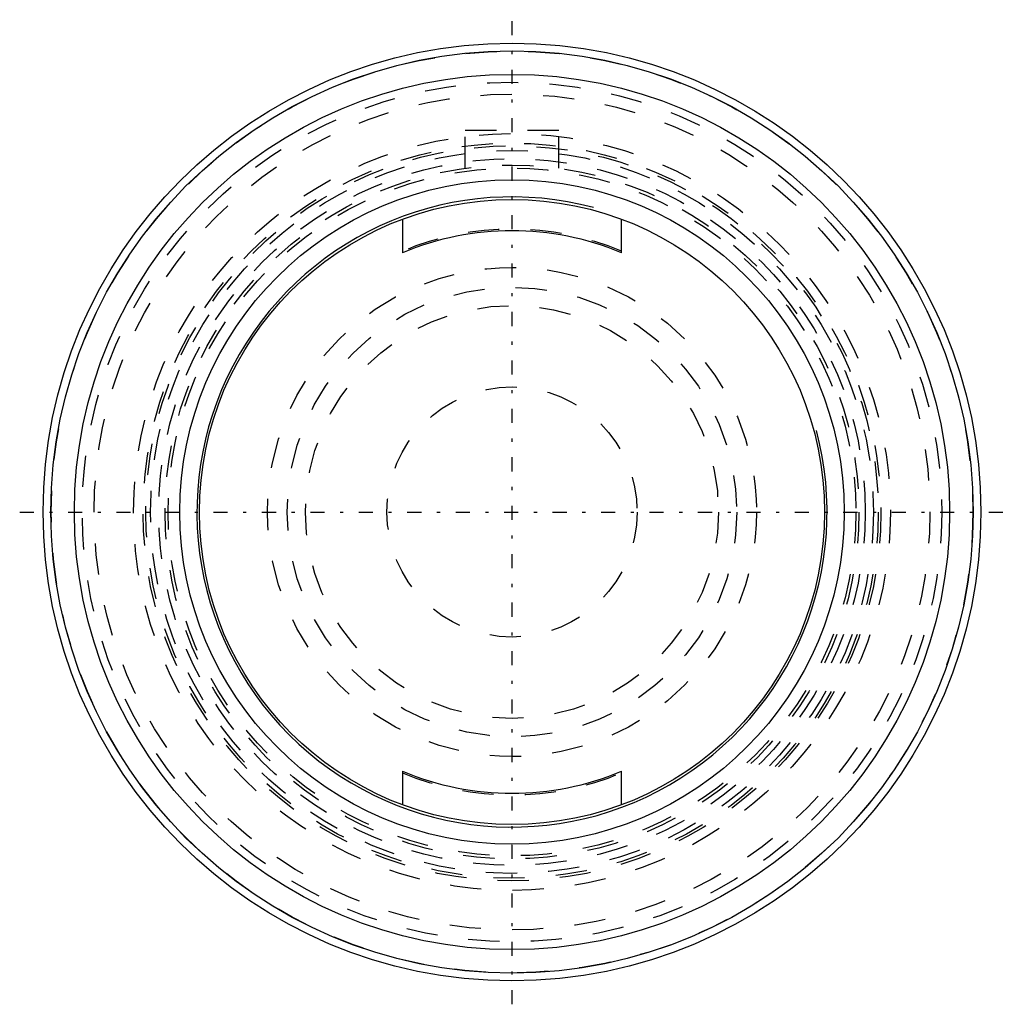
# Model space of a CAD drawing. Extents: x -15.8 to 15.8, y -15.8 to 15.8.
import ezdxf

# ---------------------------------------------------------------- set-up
doc = ezdxf.new("R2010")
doc.units = 0
doc.linetypes.add('CENTER', pattern=[1.5, 0.45, -0.5, 0.05, -0.5])
doc.linetypes.add('DASHED', pattern=[2, 1, -1])
for name, color, linetype in [('AM_0', 7, 'CONTINUOUS'), ('AM_10', 7, 'CONTINUOUS'), ('AM_3', 7, 'DASHED'), ('AM_7', 7, 'CENTER')]:
    doc.layers.add(name, color=color, linetype=linetype)

msp = doc.modelspace()

# ---------------------------------------------------------------- linework, layer by layer
at = {"layer": 'AM_0', "color": 7, "linetype": 'CONTINUOUS'}
for p, q in [((-3.5, 9.367), (-3.5, 8.292)), ((3.5, 8.292), (3.5, 9.367)), ((-3.5, -8.292), (-3.5, -9.367)), ((3.5, -9.367), (3.5, -8.292))]:
    msp.add_line(p, q, dxfattribs=at)
for radius in [15, 14.75, 14, 10.63, 10]:
    msp.add_circle((0, 0), radius, dxfattribs=at)
for start, end in [(67.1146, 112.8854), (247.1146, 292.8854)]:
    msp.add_arc((0, 0), 9, start, end, dxfattribs=at)
at = {"layer": 'AM_10', "color": 7, "linetype": 'CONTINUOUS'}
msp.add_arc((0, 0), 10.08, 75, 15, dxfattribs=at)
at = {"layer": 'AM_3', "color": 6, "linetype": 'DASHED'}
for p, q in [((1.5, 12.2), (-1.5, 12.2)), ((-1.5, 10.998), (-1.5, 12.2)), ((1.5, 10.998), (1.5, 12.2))]:
    msp.add_line(p, q, dxfattribs=at)
for radius in [14.744, 13.75, 13.37, 12.106, 11.8, 11.716, 11.563, 11.3, 11.1, 11, 7.825, 7.192, 6.604, 4]:
    msp.add_circle((0, 0), radius, dxfattribs=at)
for start, end in [(67.2482, 112.7518), (247.2482, 292.7518)]:
    msp.add_arc((0, 0), 9.05, start, end, dxfattribs=at)
at = {"layer": 'AM_7', "color": 4, "linetype": 'CENTER'}
for p, q in [((0, -15.75), (0, 15.75)), ((-15.75, 0), (15.75, 0))]:
    msp.add_line(p, q, dxfattribs=at)

doc.saveas('drawing.dxf')
